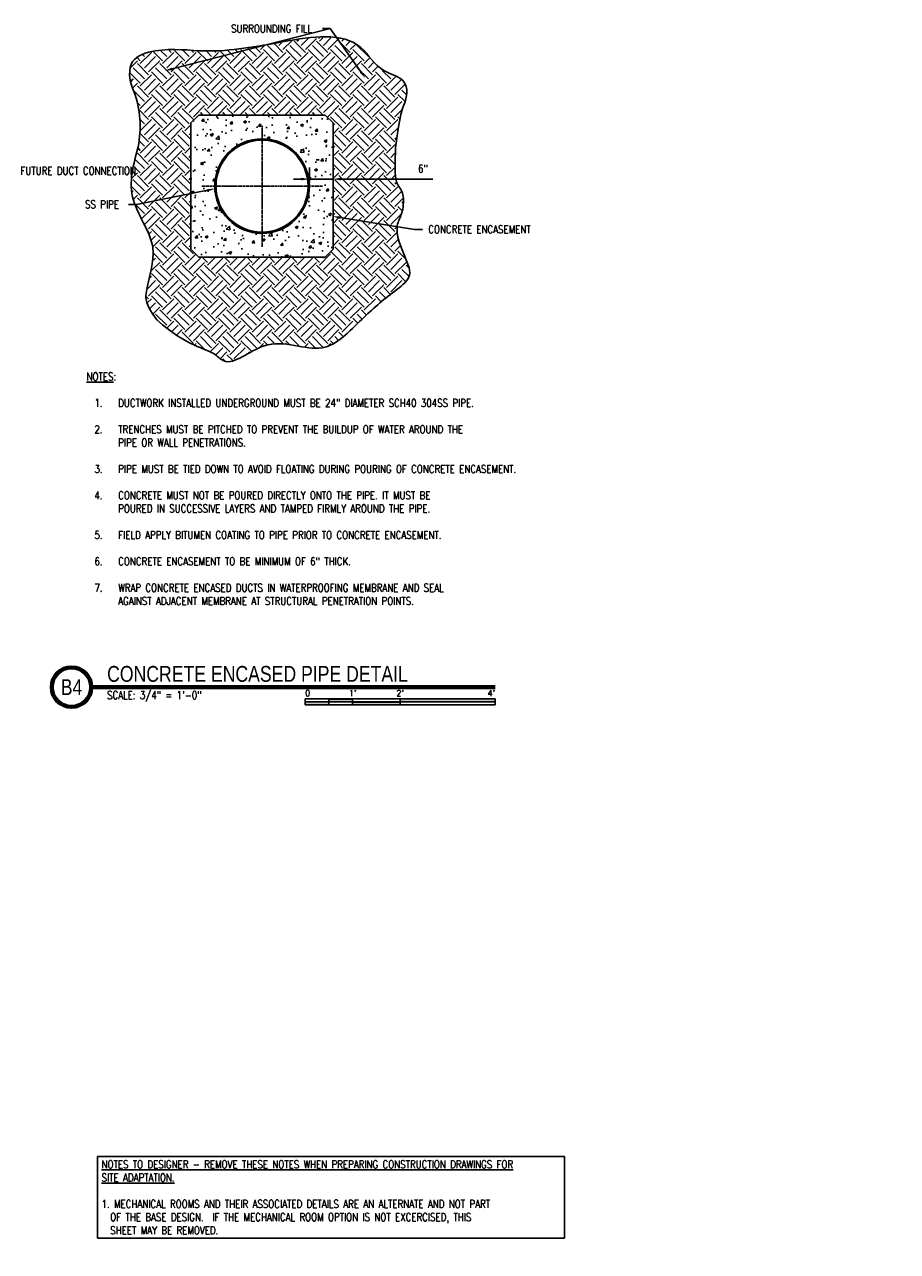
# Model space of a CAD drawing. Header units: inches. Extents: x 1789 to 2476, y 41 to 372.
# Tile 3 of 3: x 2035 to 2255, y 53 to 363. Entities that reach past the tile are written whole.
import ezdxf
from ezdxf import colors
from ezdxf.entities.mleader import LeaderData, LeaderLine
from ezdxf.enums import TextEntityAlignment as Align
from ezdxf.math import Vec2, Vec3

# ---------------------------------------------------------------- set-up
doc = ezdxf.new("R2010")
doc.units = ezdxf.units.IN
doc.header["$MEASUREMENT"] = 0
doc.linetypes.add('Center 1_4_', pattern=[0.53125, 0.25, -0.09375, 0.09375, -0.09375])
for name, color, linetype in [('A-DETL', 3, 'Continuous'), ('A-DETL-CNTR', 2, 'Center 1_4_'), ('A-FLOR-PATT', 8, 'Continuous'), ('G-ANNO-TEXT', 2, 'Continuous'), ('S-ANNO-DIMS', 1, 'Continuous'), ('S-ANNO-SYMB', 2, 'Continuous'), ('S-ANNO-TEXT', 2, 'Continuous')]:
    doc.layers.add(name, color=color, linetype=linetype)
doc.styles.add('Annotative', font='romans.shx', dxfattribs={"width": 0.8, "height": 0.125})
doc.styles.add('Arial', font='romans.shx', dxfattribs={"width": 0.8})
doc.styles.add('TITLES', font='swiss.ttf', dxfattribs={"width": 0.8, "height": 0.25})
doc.dimstyles.new('Annotative', dxfattribs={"dimscale": 0, "dimtxt": 0.125, "dimasz": 0.125, "dimexe": 0.18, "dimexo": 0.0625, "dimgap": 0.09, "dimtad": 1, "dimdec": 3, "dimzin": 3, "dimdsep": 46, "dimlunit": 4, "dimtxsty": 'Annotative', "dimcen": 0.09, "dimclrt": 2, "dimazin": 2, "dimtfac": 1, "dimtdec": 3, "dimtmove": 0, "dimatfit": 0, "dimfxl": 1, "dimtfill": 1, "dimfrac": 2, "dimtolj": 1, "dimtzin": 0, "dimarcsym": 0})

# ---------------------------------------------------------------- blocks, each defined once
blk = doc.blocks.new('*D6')
at = {"layer": 'Defpoints', "color": 0, "transparency": 16777216}
for p in [(2112.85, 323.68), (2106.85, 321.89), (2112.85, 321.89)]:
    blk.add_point(p, dxfattribs=at)
at = {"layer": 'S-ANNO-DIMS', "color": 0, "lineweight": -2, "transparency": 16777216}
for p, q in [((2106.85, 322.89), (2106.85, 326.56)), ((2112.85, 322.89), (2112.85, 326.56)), ((2104.85, 323.68), (2102.85, 323.68)), ((2106.85, 323.68), (2112.85, 323.68)), ((2114.85, 323.68), (2138.04, 323.68))]:
    blk.add_line(p, q, dxfattribs=at)
at = {"layer": 'S-ANNO-DIMS', "color": 0, "transparency": 16777216}
for points in [[(2104.85, 324.01), (2104.85, 323.34), (2106.85, 323.68)], [(2114.85, 324.01), (2114.85, 323.34), (2112.85, 323.68)]]:
    blk.add_solid(points, dxfattribs=at)
at = {"layer": 'S-ANNO-DIMS', "color": 2, "lineweight": -3, "transparency": 16777216, "insert": (2135.53, 326.31), "char_height": 2, "attachment_point": 5, "style": 'Annotative'}
blk.add_mtext('\\A1;6"', dxfattribs=at)
blk = doc.blocks.new('*U3')
at = {"linetype": 'Continuous', "lineweight": 70}
blk.add_line((1.125, 0.625), (7.5, 0.625), dxfattribs=at)
at = {"lineweight": 70}
blk.add_circle((0.812, 0.625), 0.312, dxfattribs=at)
at = {"style": 'Arial'}
blk.add_attdef('DRAWING_AREA_TITLE', text='', height=0.187, dxfattribs=at).set_placement((1.374, 0.634), align=Align.BOTTOM_LEFT)
blk.add_attdef('X#', text='', height=0.187, dxfattribs=at).set_placement((0.812, 0.625), align=Align.MIDDLE_CENTER)
blk.add_attdef('SCALE:', text='', height=0.0938, dxfattribs=at).set_placement((1.374, 0.561), align=Align.TOP_LEFT)
blk = doc.blocks.new('*U9')
for points in [[(-2.625, -0.188), (-2.25, -0.188), (-2.25, -0.234), (-2.625, -0.234)], [(-1.5, -0.234), (0, -0.234), (0, -0.187), (-1.5, -0.187)], [(-3, -0.281), (-2.625, -0.281), (-2.625, -0.234), (-3, -0.234)], [(-2.25, -0.235), (-1.5, -0.235), (-1.5, -0.281), (-2.25, -0.281)]]:
    blk.add_hatch(color=256).paths.add_polyline_path(points)
for p, q in [((0, -0.187), (-3, -0.187)), ((-3, -0.281), (-3, -0.187)), ((-2.625, -0.281), (-2.625, -0.188)), ((-2.25, -0.281), (-2.25, -0.188)), ((-1.5, -0.281), (-1.5, -0.188)), ((0, -0.187), (0, -0.281)), ((0, -0.234), (-3, -0.234)), ((0, -0.281), (-3, -0.281))]:
    blk.add_line(p, q)
at = {"flags": 128}
for points in [[(-2.625, -0.188), (-2.25, -0.188), (-2.25, -0.234), (-2.625, -0.234), (-2.625, -0.188)], [(-1.5, -0.234), (0, -0.234), (0, -0.187), (-1.5, -0.187), (-1.5, -0.234)], [(-3, -0.281), (-2.625, -0.281), (-2.625, -0.234), (-3, -0.234), (-3, -0.281)], [(-2.25, -0.235), (-1.5, -0.235), (-1.5, -0.281), (-2.25, -0.281), (-2.25, -0.235)]]:
    blk.add_lwpolyline(points, close=True, dxfattribs=at)
at = {"style": 'Arial'}
blk.add_text('0', height=0.0937, dxfattribs=at).set_placement((-3, -0.094), align=Align.MIDDLE_LEFT)
for s, p in [("1'", (-2.25, -0.094)), ("2'", (-1.5, -0.094))]:
    blk.add_text(s, height=0.0937, dxfattribs=at).set_placement(p, align=Align.MIDDLE_CENTER)
blk.add_text("4'", height=0.0937, dxfattribs=at).set_placement((0, -0.094), align=Align.MIDDLE_RIGHT)

msp = doc.modelspace()

# ---------------------------------------------------------------- hatches: boundary and pattern name
at = {"layer": 'A-FLOR-PATT', "lineweight": -3}
h = msp.add_hatch(dxfattribs=at)
h.set_pattern_fill('FP_4', color=8, style=0, pattern_type=2)
h.set_pattern_definition([(315, (109.6783, 0), (5.656854, 0), [4, -4]), (315, (110.7393, 1.061), (5.656854, 0), [4, -4]), (315, (111.8003, 2.122), (5.656854, 0), [4, -4]), (45, (112.5073, 2.122), (0, 5.656854), [4, -4]), (45, (113.5683, 1.061), (0, 5.656854), [4, -4]), (45, (114.6283, 0), (0, 5.656854), [4, -4])])
h.paths.add_polyline_path([(2086.1789, 277.6262), (2087.4167, 277.8002), (2089.2711, 278.5494), (2091.2577, 279.6057), (2092.972, 280.6358), (2095.2559, 281.6526), (2097.4187, 282.2728), (2099.6687, 282.2728), (2104.6201, 281.5769), (2107.2322, 281.0692), (2108.9822, 281.0692), (2109.9784, 281.1563), (2111.6687, 281.6093), (2113.0282, 282.2432), (2114.4617, 283.247), (2115.8023, 284.3718), (2124.3957, 292.3853), (2130.8968, 297.4645), (2131.6138, 298.4885), (2132.0413, 299.6631), (2132.0413, 300.9131), (2131.836, 301.6344), (2129.9902, 306.2812), (2129.1109, 308.6215), (2128.8472, 310.0982), (2128.8472, 311.5216), (2129.2724, 313.0338), (2129.9423, 314.6505), (2130.4556, 316.5835), (2130.4556, 318.8335), (2130.2267, 320.0624), (2129.5903, 321.4207), (2129.0763, 322.2785), (2128.7244, 323.0441), (2128.4039, 324.7645), (2128.4039, 327.7645), (2128.4746, 331.6509), (2128.9262, 334.8641), (2129.7076, 339.2957), (2130.3547, 341.7105), (2131.0387, 343.5899), (2131.386, 345.5595), (2131.0387, 347.5292), (2130.0349, 348.9627), (2128.6254, 349.4757), (2127.5429, 350.1007), (2126.1333, 350.6137), (2125.025, 351.2536), (2122.9037, 353.375), (2121.0859, 355.4385), (2119.3181, 357.2062), (2116.72, 358.7062), (2114.0118, 359.1838), (2111.2685, 359.3756), (2107.2331, 359.3756), (2102.7769, 358.7493), (2098.8643, 357.9177), (2086.486, 356.178), (2081.4916, 355.9163), (2073.9961, 356.178), (2070.2461, 356.178), (2066.7595, 355.873), (2064.6452, 355.1034), (2062.8021, 353.8129), (2061.6771, 351.8643), (2061.3298, 349.8947), (2061.8741, 347.7115), (2063.0712, 344.4226), (2064.0388, 340.5414), (2064.0388, 333.7914), (2062.164, 326.2716), (2061.752, 322.6032), (2062.4642, 318.4133), (2063.0796, 316.7224), (2066.477, 309.7568), (2067.3039, 306.873), (2067.5, 304.6315), (2067.5, 302.8815), (2067.1527, 300.9119), (2065.7292, 295.5993), (2065.7292, 293.8493), (2065.9463, 292.6183), (2066.4593, 291.2088), (2067.7093, 289.0437), (2068.9949, 287.5116), (2074.9337, 283.3532), (2077.0764, 282.1809), (2079.2077, 281.1871), (2081.3082, 280.3807), (2082.4411, 279.8525), (2083.3894, 279.1885), (2084.3469, 278.385), (2085.2129, 277.885)])
h.paths.add_polyline_path([(2110.8489, 303.9443), (2078.9476, 303.9443), (2076.9476, 305.9443), (2076.9476, 337.8455), (2078.9476, 339.8455), (2110.8489, 339.8455), (2112.8489, 337.8455), (2112.8489, 305.9443)])
h = msp.add_hatch(dxfattribs=at)
h.set_pattern_fill('AR-CONC', color=8, style=0)
h.set_pattern_definition([(50, (109.6783, 0), (7.172602, -0.627521), [0.75, -8.25]), (355, (109.678, 0), (-1.387513, 7.52192), [0.6, -6.6]), (100.45144, (110.276, -0.052), (5.785088, 6.8944), [0.637402, -7.01142]), (46.1842, (109.678, 2), (10.672413, -1.655193), [1.125, -12.375]), (96.63564, (110.568, 1.862), (9.34662, 9.741186), [0.956103, -10.51714]), (351.18416, (109.678, 2), (9.34662, 9.741186), [0.9, -9.9]), (21, (110.6783, 1.5), (5.96907, -4.026189), [0.75, -8.25]), (326, (110.678, 1.5), (2.433153, 7.2515), [0.6, -6.6]), (71.45144, (111.176, 1.1645), (8.402224, 3.225312), [0.637402, -7.01142]), (37.5, (109.6783, 0), (0.1215986, 3.3289385), [0, -6.52, 0, -6.7, 0, -6.625]), (7.5, (109.6783, 0), (2.6306954, 3.944117), [0, -3.82, 0, -6.37, 0, -2.525]), (327.5, (107.4483, 0), (5.3382244, -0.2255487), [0, -2.5, 0, -7.8, 0, -10.35]), (317.5, (106.4483, 0), (5.831862, 1.00105), [0, -3.25, 0, -5.18, 0, -7.35])])
h.paths.add_polyline_path([(2110.8489, 303.9443), (2112.8489, 305.9443), (2112.8489, 337.8455), (2110.8489, 339.8455), (2078.9476, 339.8455), (2076.9476, 337.8455), (2076.9476, 305.9443), (2078.9476, 303.9443), (2104.6214, 303.9443)])
h.paths.add_polyline_path([(2094.8983, 309.9443), (2093.7269, 310.0022), (2092.5668, 310.1739), (2091.4293, 310.4593), (2090.325, 310.854), (2089.265, 311.3557), (2088.2588, 311.9583), (2087.3171, 312.6573), (2086.4479, 313.4445), (2085.6606, 314.3138), (2084.9617, 315.2555), (2084.3591, 316.2616), (2083.8573, 317.3216), (2083.4626, 318.4259), (2083.1678, 319.627), (2083.0046, 320.75), (2082.9476, 321.8949), (2083.0061, 323.0718), (2083.1773, 324.2263), (2083.4626, 325.3639), (2083.8573, 326.4682), (2084.3591, 327.5282), (2084.9617, 328.5343), (2085.6606, 329.476), (2086.4479, 330.3453), (2087.3171, 331.1325), (2088.2588, 331.8315), (2089.265, 332.434), (2090.325, 332.9358), (2091.4293, 333.3305), (2092.6303, 333.6253), (2093.7588, 333.7891), (2094.8983, 333.8455), (2096.0696, 333.7876), (2097.2297, 333.6159), (2098.3672, 333.3305), (2099.4716, 332.9358), (2100.5315, 332.434), (2101.5377, 331.8315), (2102.4957, 331.1177), (2103.3486, 330.3453), (2104.1359, 329.476), (2104.8348, 328.5343), (2105.4374, 327.5282), (2105.9392, 326.4682), (2106.3339, 325.3639), (2106.6287, 324.1628), (2106.792, 323.0398), (2106.8489, 321.8949), (2106.7904, 320.718), (2106.6193, 319.5634), (2106.3339, 318.4259), (2105.9392, 317.3216), (2105.4374, 316.2616), (2104.8348, 315.2555), (2104.1359, 314.3138), (2103.3486, 313.4445), (2102.4794, 312.6573), (2101.5377, 311.9583), (2100.5315, 311.3557), (2099.4716, 310.854), (2098.3672, 310.4593), (2097.1662, 310.1645), (2096.0377, 310.0006)])
h = msp.add_hatch(dxfattribs=at)
h.set_pattern_fill('FP_1', color=8, style=0, pattern_type=2)
h.set_pattern_definition([(135, (109.6783, 0), (-0.176776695, -0.176776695), [])])
h.paths.add_polyline_path([(2094.8983, 309.9443), (2096.0696, 310.0022), (2097.2297, 310.1739), (2098.3672, 310.4593), (2099.4716, 310.854), (2100.5315, 311.3557), (2101.5377, 311.9583), (2102.4794, 312.6573), (2103.3486, 313.4445), (2104.1359, 314.3138), (2104.8348, 315.2555), (2105.4374, 316.2616), (2105.9392, 317.3216), (2106.3339, 318.4259), (2106.6193, 319.5634), (2106.7904, 320.718), (2106.8489, 321.8949), (2106.7904, 323.0718), (2106.6193, 324.2263), (2106.3339, 325.3639), (2105.9392, 326.4682), (2105.4374, 327.5282), (2104.8348, 328.5343), (2104.1359, 329.476), (2103.3486, 330.3453), (2102.4794, 331.1325), (2101.5377, 331.8315), (2100.5315, 332.434), (2099.4716, 332.9358), (2098.3672, 333.3305), (2097.2297, 333.6159), (2096.0696, 333.7876), (2094.8983, 333.8455), (2093.7269, 333.7876), (2092.5668, 333.6159), (2091.4293, 333.3305), (2090.325, 332.9358), (2089.265, 332.434), (2088.2588, 331.8315), (2087.3008, 331.1177), (2086.4479, 330.3453), (2085.6606, 329.476), (2084.9617, 328.5343), (2084.3591, 327.5282), (2083.8573, 326.4682), (2083.4626, 325.3639), (2083.1773, 324.2263), (2083.0061, 323.0718), (2082.9476, 321.8949), (2083.0061, 320.718), (2083.1773, 319.5634), (2083.4626, 318.4259), (2083.8573, 317.3216), (2084.3591, 316.2616), (2084.9617, 315.2555), (2085.6606, 314.3138), (2086.4479, 313.4445), (2087.3171, 312.6573), (2088.2588, 311.9583), (2089.265, 311.3557), (2090.325, 310.854), (2091.4293, 310.4593), (2092.5668, 310.1739), (2093.7269, 310.0022)])
h.paths.add_polyline_path([(2094.8983, 310.2699), (2093.7588, 310.3263), (2092.6303, 310.4933), (2091.5238, 310.7708), (2090.4496, 311.1548), (2089.4185, 311.6429), (2088.4398, 312.2291), (2087.5237, 312.909), (2086.6781, 313.6748), (2085.9123, 314.5203), (2085.2324, 315.4364), (2084.6463, 316.4151), (2084.1582, 317.4462), (2083.7742, 318.5205), (2083.4966, 319.627), (2083.3302, 320.75), (2083.2733, 321.8949), (2083.3302, 323.0398), (2083.4966, 324.1628), (2083.7742, 325.2693), (2084.1582, 326.3436), (2084.6463, 327.3747), (2085.2324, 328.3534), (2085.9123, 329.2695), (2086.6781, 330.115), (2087.5237, 330.8808), (2088.4398, 331.5607), (2089.4185, 332.1469), (2090.4496, 332.635), (2091.5238, 333.0189), (2092.6303, 333.2965), (2093.7588, 333.4635), (2094.8983, 333.5199), (2096.0377, 333.4635), (2097.1662, 333.2965), (2098.2727, 333.0189), (2099.347, 332.635), (2100.3781, 332.1469), (2101.3568, 331.5607), (2102.2728, 330.8808), (2103.1184, 330.115), (2103.8842, 329.2695), (2104.5641, 328.3534), (2105.1502, 327.3747), (2105.6384, 326.3436), (2106.0223, 325.2693), (2106.2999, 324.1628), (2106.4663, 323.0398), (2106.5233, 321.8949), (2106.4663, 320.75), (2106.2999, 319.627), (2106.0223, 318.5205), (2105.6384, 317.4462), (2105.1502, 316.4151), (2104.5641, 315.4364), (2103.8842, 314.5203), (2103.1184, 313.6748), (2102.2728, 312.909), (2101.3568, 312.2291), (2100.3781, 311.6429), (2099.347, 311.1548), (2098.2727, 310.7708), (2097.1662, 310.4933), (2096.0377, 310.3263)])

# ---------------------------------------------------------------- linework, layer by layer
at = {"layer": 'A-DETL', "lineweight": -3}
for p, q in [((2078.9476, 339.8455), (2076.9476, 337.8455)), ((2076.9476, 337.8455), (2076.9476, 305.9443)), ((2110.8489, 339.8455), (2078.9476, 339.8455)), ((2112.8489, 337.8455), (2110.8489, 339.8455)), ((2112.8489, 305.9443), (2112.8489, 337.8455)), ((2076.9476, 305.9443), (2078.9476, 303.9443)), ((2078.9476, 303.9443), (2110.8489, 303.9443)), ((2110.8489, 303.9443), (2112.8489, 305.9443))]:
    msp.add_line(p, q, dxfattribs=at)
for radius in [11.9506, 11.625]:
    msp.add_circle((2094.8983, 321.8949), radius, dxfattribs=at)
at = {"layer": 'A-DETL-CNTR', "lineweight": -3}
for p, q in [((2094.8983, 306.6115), (2094.8983, 337.1782)), ((2110.1816, 321.8949), (2079.6149, 321.8949))]:
    msp.add_line(p, q, dxfattribs=at)
at = {"layer": 'A-FLOR-PATT', "lineweight": -3}
for p, q in [((2128.5914, 331.5781), (2128.522, 327.7646)), ((2128.522, 327.7646), (2128.5524, 325.267)), ((2128.5524, 325.267), (2128.6604, 323.7736)), ((2128.6604, 323.7736), (2128.8238, 322.9731)), ((2128.8238, 322.9731), (2129.0201, 322.5539)), ((2129.0201, 322.5539), (2129.2288, 322.2302)), ((2129.2288, 322.2302), (2129.4397, 321.9088)), ((2129.4397, 321.9088), (2129.6478, 321.5837)), ((2129.6478, 321.5837), (2129.8481, 321.2493)), ((2129.8481, 321.2493), (2130.0356, 320.9004)), ((2130.0356, 320.9004), (2130.2053, 320.5313)), ((2130.2053, 320.5313), (2130.3521, 320.1367)), ((2130.3521, 320.1367), (2130.471, 319.711)), ((2130.471, 319.711), (2130.5571, 319.2489)), ((2130.5571, 319.2489), (2130.6083, 318.7512)), ((2130.4297, 316.0915), (2130.3258, 315.6)), ((2130.5144, 316.6107), (2130.4297, 316.0915)), ((2130.5773, 317.147), (2130.5144, 316.6107)), ((2130.6157, 317.6896), (2130.5773, 317.147)), ((2130.6083, 318.7512), (2130.6269, 318.2279)), ((2130.6269, 318.2279), (2130.6157, 317.6896)), ((2129.3641, 313.0086), (2129.2458, 312.6703)), ((2129.4961, 313.3378), (2129.3641, 313.0086)), ((2129.6374, 313.6665), (2129.4961, 313.3378)), ((2129.7835, 314.0032), (2129.6374, 313.6665)), ((2129.9298, 314.3564), (2129.7835, 314.0032)), ((2130.0719, 314.7347), (2129.9298, 314.3564)), ((2130.2054, 315.1467), (2130.0719, 314.7347)), ((2130.3258, 315.6), (2130.2054, 315.1467)), ((2129.018, 311.5155), (2128.9977, 311.0609)), ((2128.9977, 311.0609), (2129.0073, 310.574)), ((2129.0073, 310.574), (2129.0465, 310.0609)), ((2129.0683, 311.9323), (2129.018, 311.5155)), ((2129.0465, 310.0609), (2129.115, 309.5279)), ((2129.1457, 312.3144), (2129.0683, 311.9323)), ((2129.2458, 312.6703), (2129.1457, 312.3144)), ((2129.115, 309.5279), (2129.2127, 308.9812)), ((2129.2127, 308.9812), (2129.3391, 308.4271)), ((2129.3391, 308.4271), (2129.5047, 307.845)), ((2129.5047, 307.845), (2130.1092, 306.2361)), ((2130.1092, 306.2361), (2132.043, 301.368))]:
    msp.add_line(p, q, dxfattribs=at)
for points, knots in [([(2068.2982, 288.0855), (2065.3208, 292.2456), (2065.8188, 297.7415), (2069.6156, 307.2759), (2061.5075, 316.7139), (2061.8837, 326.1261), (2064.8341, 334.8464), (2064.0234, 342.2905), (2062.2042, 346.5945), (2061.3307, 348.6611), (2060.7771, 354.2433), (2070.3931, 357.0897), (2083.0178, 355.1193), (2099.4414, 358.3305), (2118.5223, 361.4399), (2124.1815, 350.6485), (2132.0062, 349.1965), (2131.4997, 343.4044), (2129.845, 340.5092), (2128.5914, 331.5781)], [43209.76289149, 43209.76289149, 43209.76289149, 43209.76289149, 43917.84399032, 46279.15317335, 49024.68554328, 50394.43334727, 51752.16055581, 54555.77078366, 54555.77078366, 54555.77078366, 55901.90209447, 57159.55956096, 59711.75982488, 63709.84691205, 67597.55190349, 69234.68032584, 70398.29006194, 71579.10702055, 72104.24455467, 72104.24455467, 72104.24455467, 72104.24455467]), ([(2132.043, 301.368), (2132.2629, 300.4366), (2132.3002, 298.195), (2126.7265, 294.2698), (2119.1582, 287.6847), (2110.3327, 277.7866), (2096.7332, 285.3833), (2086.7567, 275.4986), (2081.5833, 281.2835), (2076.4589, 281.0292), (2068.2982, 288.0855)], [81334.45302888, 81334.45302888, 81334.45302888, 81334.45302888, 81941.0052649, 82893.12077532, 84897.77253273, 87522.35376721, 90547.18397814, 92759.37935518, 93444.31715226, 95443.86247762, 95443.86247762, 95443.86247762, 95443.86247762])]:
    msp.add_open_spline(points, degree=3, knots=knots, dxfattribs=at)

# ---------------------------------------------------------------- block references
at = {"layer": 'S-ANNO-SYMB'}
ref = msp.add_blockref('*U3', (2033.7816, 185.367), dxfattribs=dict(at, xscale=16, yscale=16, zscale=16))
ref.add_attrib('SCALE:', 'SCALE: 3/4" = 1\'-0"', dxfattribs={"layer": '0', "height": 2, "style": 'Annotative', "width": 0.796875}).set_placement((2055.7703, 194.3364), align=Align.TOP_LEFT)
ref.add_attrib('DRAWING_AREA_TITLE', 'CONCRETE ENCASED PIPE DETAIL', dxfattribs={"layer": '0', "height": 4, "style": 'TITLES', "width": 0.796875}).set_placement((2055.7703, 195.5095), align=Align.BOTTOM_LEFT)
ref.add_attrib('X#', 'B4', dxfattribs={"layer": '0', "height": 4, "style": 'TITLES', "width": 0.796875}).set_placement((2046.7816, 195.367), align=Align.MIDDLE_CENTER)
at = {"layer": 'S-ANNO-SYMB', "xscale": 16, "yscale": 16, "zscale": 16}
msp.add_blockref('*U9', (2153.7816, 195.367), dxfattribs=at)

# ---------------------------------------------------------------- texts
at = {"layer": 'G-ANNO-TEXT', "lineweight": -3, "insert": (2054.3632, 75.8447), "char_height": 2, "width": 115.932161, "attachment_point": 1, "style": 'Annotative', "bg_fill": 16, "box_fill_scale": 1.5, "bg_fill_color": 256, "bg_fill_transparency": 0}
msp.add_mtext('{\\LNOTES TO DESIGNER - REMOVE THESE NOTES WHEN PREPARING CONSTRUCTION DRAWINGS FOR SITE ADAPTATION.\\P}\\P1. MECHANICAL ROOMS AND THEIR ASSOCIATED DETAILS ARE AN ALTERNATE AND NOT PART \\P  OF THE BASE DESIGN.  IF THE MECHANICAL ROOM OPTION IS NOT EXCERCISED, THIS \\P  SHEET MAY BE REMOVED.', dxfattribs=at)

# ---------------------------------------------------------------- dimensions: what is measured, and where the dimension line sits
at = {"layer": 'S-ANNO-DIMS', "lineweight": -3}
dim = msp.add_linear_dim(base=(2112.8489, 323.676), p1=(2106.8489, 321.8949), p2=(2112.8489, 321.8949), dimstyle='Annotative', override={"dimpost": '\\X', "dimtfill": 0}, dxfattribs=at)
dim.commit()
dim.dimension.update_dxf_attribs({"geometry": '*D6', "text_midpoint": (2135.5312, 323.676), "dimtype": 160})

# ---------------------------------------------------------------- leaders
at = {"layer": 'S-ANNO-TEXT', "lineweight": -3}
ml = msp.add_multileader_mtext('Standard', dxfattribs=at)
ml.set_content('SURROUNDING FILL', color=256, style='Annotative')
ml.set_leader_properties(color=1, linetype='ByLayer', lineweight=-1)
ml.build(insert=Vec2(0, 0))
ml.multileader.update_dxf_attribs({"text_right_attachment_type": 3, "dogleg_length": 0.125, "arrow_head_size": 2, "scale": 16})
ctx = ml.context
ctx.base_point, ctx.scale, ctx.char_height, ctx.arrow_head_size, ctx.landing_gap_size, ctx.plane_origin = Vec3(2084.4701, 361.6659), 16, 2, 2, 1.44, Vec3(2078.7101, 361.6659)
ctx.right_attachment, ctx.text_align_type = 3, 1
notes = []
notes.append((ctx, [(1, (1, 1, 0), (2112.1311, 361.6659), (-1, 0), 2, [(0, [(2070.2735, 351.0105)], 0, []), (1, [(2121.0137, 349.1323)], 0, [])])]))
ctx.mtext.insert, ctx.mtext.alignment, ctx.mtext.flow_direction = Vec3(2097.3006, 362.6659), 2, 5
ml = msp.add_multileader_mtext('Standard', dxfattribs=at)
ml.set_content('24" %%C SCH40 316SS PIPE TO MAGAZINE', color=256, style='Annotative')
ml.set_leader_properties(color=1, linetype='ByLayer', lineweight=-1)
ml.build(insert=Vec2(0, 0))
ml.multileader.update_dxf_attribs({"text_right_attachment_type": 3, "dogleg_length": 0.125, "arrow_head_size": 2, "scale": 16})
ctx = ml.context
ctx.base_point, ctx.scale, ctx.char_height, ctx.arrow_head_size, ctx.landing_gap_size, ctx.plane_origin = Vec3(1912.4617, 359.2023), 16, 2, 2, 1.44, Vec3(1885.4989, 348.5204)
ctx.right_attachment = 3
notes.append((ctx, [(1, (1, 1, 0), (1942.7132, 355.488), (-1, 0), 2, [(0, [(1962.7105, 346.608)], 0, [])])]))
ctx.mtext.insert, ctx.mtext.width, ctx.mtext.defined_height, ctx.mtext.flow_direction = Vec3(1913.9017, 360.2023), 31.513433, 12.4051, 5
ml = msp.add_multileader_mtext('Standard', dxfattribs=at)
ml.set_content('CONCRETE ENCASEMENT REF: B4/S-709', color=256, style='Annotative')
ml.set_leader_properties(color=1, linetype='ByLayer', lineweight=-1)
ml.build(insert=Vec2(0, 0))
ml.multileader.update_dxf_attribs({"text_right_attachment_type": 3, "dogleg_length": 0.125, "arrow_head_size": 2, "scale": 16})
ctx = ml.context
ctx.base_point, ctx.scale, ctx.char_height, ctx.arrow_head_size, ctx.landing_gap_size, ctx.plane_origin = Vec3(1915.3132, 343.6636), 16, 2, 2, 1.44, Vec3(1885.4989, 336.4088)
ctx.right_attachment = 3
notes.append((ctx, [(1, (1, 1, 0), (1948.9932, 339.9493), (-1, 0), 2, [(0, [(1957.549, 328.3727)], 0, [])])]))
ctx.mtext.insert, ctx.mtext.width, ctx.mtext.defined_height, ctx.mtext.flow_direction = Vec3(1916.7532, 344.9969), 31.126521, 12.9122, 5
ml = msp.add_multileader_mtext('Standard', dxfattribs=at)
ml.set_content('EXTEND MIN 2" INTO MECH. ROOM FOR FUTURE DUCT CONNECTION', color=256, style='Annotative')
ml.set_leader_properties(color=1, linetype='ByLayer', lineweight=-1)
ml.build(insert=Vec2(0, 0))
ml.multileader.update_dxf_attribs({"text_right_attachment_type": 3, "dogleg_length": 0.125, "arrow_head_size": 2, "scale": 16})
ctx = ml.context
ctx.base_point, ctx.scale, ctx.char_height, ctx.arrow_head_size, ctx.landing_gap_size, ctx.plane_origin = Vec3(1989.0345, 325.7619), 16, 2, 2, 1.44, Vec3(1983.8213, 325.7619)
ctx.right_attachment = 3
notes.append((ctx, [(0, (1, 1, 0), (1987.0345, 325.7619), (1, 0), 2, [(0, [(1983.4399, 330.7394)], 0, [])])]))
ctx.mtext.insert, ctx.mtext.width, ctx.mtext.flow_direction = Vec3(1990.4745, 326.7619), 25.341445, 5
ml = msp.add_multileader_mtext('Standard', dxfattribs=at)
ml.set_content('SS PIPE', color=256, style='Annotative')
ml.set_leader_properties(color=1, linetype='ByLayer', lineweight=-1)
ml.build(insert=Vec2(0, 0))
ml.multileader.update_dxf_attribs({"text_right_attachment_type": 3, "dogleg_length": 0.125, "arrow_head_size": 2, "scale": 16})
ctx = ml.context
ctx.base_point, ctx.scale, ctx.char_height, ctx.arrow_head_size, ctx.landing_gap_size, ctx.plane_origin = Vec3(2048.7478, 317.2801), 16, 2, 2, 1.44, Vec3(2039.2278, 317.2801)
ctx.right_attachment = 3
notes.append((ctx, [(1, (1, 1, 0), (2063.1517, 317.2801), (-1, 0), 2, [(0, [(2083.0566, 321.2445)], 0, [])])]))
ctx.mtext.insert, ctx.mtext.flow_direction = Vec3(2050.1878, 318.2801), 5
ml = msp.add_multileader_mtext('Standard', dxfattribs=at)
ml.set_content('CONCRETE ENCASEMENT', color=256, style='Annotative')
ml.set_leader_properties(color=1, linetype='ByLayer', lineweight=-1)
ml.build(insert=Vec2(0, 0))
ml.multileader.update_dxf_attribs({"text_right_attachment_type": 3, "dogleg_length": 0.125, "arrow_head_size": 2, "scale": 16})
ctx = ml.context
ctx.base_point, ctx.scale, ctx.char_height, ctx.arrow_head_size, ctx.landing_gap_size, ctx.plane_origin = Vec3(2135.4417, 310.9702), 16, 2, 2, 1.44, Vec3(2124.8437, 310.9702)
ctx.right_attachment = 3
notes.append((ctx, [(0, (1, 1, 0), (2133.4417, 310.9702), (1, 0), 2, [(0, [(2112.6949, 314.2519)], 0, [])])]))
ctx.mtext.insert, ctx.mtext.width, ctx.mtext.flow_direction = Vec3(2136.8817, 311.9702), 15.566214, 5
ml = msp.add_multileader_mtext('Standard', dxfattribs=at)
ml.set_content('1/2" MIN. LOCKING FLANGE', color=256, style='Annotative')
ml.set_leader_properties(color=1, linetype='ByLayer', lineweight=-1)
ml.build(insert=Vec2(0, 0))
ml.multileader.update_dxf_attribs({"text_right_attachment_type": 3, "dogleg_length": 0.125, "arrow_head_size": 2, "scale": 16})
ctx = ml.context
ctx.base_point, ctx.scale, ctx.char_height, ctx.arrow_head_size, ctx.landing_gap_size, ctx.plane_origin = Vec3(1989.0345, 300.6317), 16, 2, 2, 1.44, Vec3(1983.8213, 300.6317)
ctx.right_attachment = 3
notes.append((ctx, [(0, (1, 1, 0), (1987.0345, 300.6317), (1, 0), 2, [(0, [(1973.3325, 286.9895)], 0, [])])]))
ctx.mtext.insert, ctx.mtext.width, ctx.mtext.flow_direction = Vec3(1990.4745, 301.6317), 24.280096, 5
ml = msp.add_multileader_mtext('Standard', dxfattribs=at)
ml.set_content('3/8" THICK HOT-DIP GALVANIZED STEEL SLEEVE PER ASTM A123', color=256, style='Annotative')
ml.set_leader_properties(color=1, linetype='ByLayer', lineweight=-1)
ml.build(insert=Vec2(0, 0))
ml.multileader.update_dxf_attribs({"text_right_attachment_type": 3, "dogleg_length": 0.125, "arrow_head_size": 2, "scale": 16})
ctx = ml.context
ctx.base_point, ctx.scale, ctx.char_height, ctx.arrow_head_size, ctx.landing_gap_size, ctx.plane_origin = Vec3(1915.4656, 295.0109), 16, 2, 2, 1.44, Vec3(1885.4989, 316.9207)
ctx.right_attachment = 3
notes.append((ctx, [(1, (1, 1, 0), (1952.498, 287.9633), (-1, 0), 2, [(0, [(1962.7806, 278.2899)], 0, [])])]))
ctx.mtext.insert, ctx.mtext.width, ctx.mtext.defined_height, ctx.mtext.flow_direction = Vec3(1916.9056, 296.0109), 34.936031, 12.0244, 5
ml = msp.add_multileader_mtext('Standard', dxfattribs=at)
ml.set_content('MECHANICAL ROOM WALL', color=256, style='Annotative')
ml.set_leader_properties(color=1, linetype='ByLayer', lineweight=-1)
ml.build(insert=Vec2(0, 0))
ml.multileader.update_dxf_attribs({"text_right_attachment_type": 3, "dogleg_length": 0.125, "arrow_head_size": 2, "scale": 16})
ctx = ml.context
ctx.base_point, ctx.scale, ctx.char_height, ctx.arrow_head_size, ctx.landing_gap_size, ctx.plane_origin = Vec3(1989.0141, 291.2416), 16, 2, 2, 1.44, Vec3(1983.8213, 291.2416)
ctx.right_attachment = 3
notes.append((ctx, [(0, (1, 1, 0), (1987.0141, 291.2416), (1, 0), 2, [(0, [(1984.847, 291.2416)], 0, [])])]))
ctx.mtext.insert, ctx.mtext.width, ctx.mtext.flow_direction = Vec3(1990.4541, 292.2416), 21.969664, 5
ml = msp.add_multileader_mtext('Standard', dxfattribs=at)
ml.set_content('CONCRETE\\PENCASEMENT\\PREF: B4/S-709', color=256, style='Annotative')
ml.set_leader_properties(color=1, linetype='ByLayer', lineweight=-1)
ml.build(insert=Vec2(0, 0))
ml.multileader.update_dxf_attribs({"text_right_attachment_type": 3, "dogleg_length": 0.125, "arrow_head_size": 2, "scale": 16})
ctx = ml.context
ctx.base_point, ctx.scale, ctx.char_height, ctx.arrow_head_size, ctx.landing_gap_size, ctx.plane_origin = Vec3(1873.7642, 120.0481), 16, 2, 2, 1.44, Vec3(1867.6907, 135.2459)
ctx.right_attachment = 3
notes.append((ctx, [(0, (1, 1, 0), (1871.7642, 120.0481), (1, 0), 2, [(0, [(1866.8832, 111.2245)], 0, [])])]))
ctx.mtext.insert, ctx.mtext.width, ctx.mtext.flow_direction = Vec3(1875.2042, 121.3814), 22.565997, 5
ml = msp.add_multileader_mtext('Standard', dxfattribs=at)
ml.set_content('EXTEND MIN 2" INTO\\PMAGAZINE FOR \\PDUCT CONNECTION', color=256, style='Annotative')
ml.set_leader_properties(color=1, linetype='ByLayer', lineweight=-1)
ml.build(insert=Vec2(0, 0))
ml.multileader.update_dxf_attribs({"text_right_attachment_type": 3, "dogleg_length": 0.125, "arrow_head_size": 2, "scale": 16})
ctx = ml.context
ctx.base_point, ctx.scale, ctx.char_height, ctx.arrow_head_size, ctx.landing_gap_size, ctx.plane_origin = Vec3(1797.8508, 83.852), 16, 2, 2, 1.44, Vec3(1780.5223, 108.7951)
ctx.right_attachment = 3
notes.append((ctx, [(1, (1, 1, 0), (1827.7975, 76.8044), (-1, 0), 2, [(0, [(1830.7871, 82.5458)], 0, [])])]))
ctx.mtext.insert, ctx.mtext.width, ctx.mtext.defined_height, ctx.mtext.flow_direction = Vec3(1799.2908, 84.852), 33.377325, 8.0476, 5
for ctx, leaders in notes:
    for number, flags, end, landing, length, lines in leaders:
        leader = LeaderData()
        leader.index, (leader.has_last_leader_line, leader.has_dogleg_vector, leader.attachment_direction) = number, flags
        leader.last_leader_point, leader.dogleg_vector, leader.dogleg_length = Vec3(end), Vec3(landing), length
        for number, points, colour, breaks in lines:
            line = LeaderLine()
            line.index, line.vertices, line.color, line.breaks = number, Vec3.list(points), colors.encode_raw_color(colour), breaks
            leader.lines.append(line)
        ctx.leaders.append(leader)

# ---------------------------------------------------------------- next in the draw order: texts
at = {"layer": 'S-ANNO-TEXT', "lineweight": -3, "insert": (2050.5697, 274.8), "char_height": 2, "width": 103.805839, "attachment_point": 1, "style": 'Annotative', "bg_fill": 2}
msp.add_mtext('{\\LNOTES}:\\P\\P\\pxi-3,l4,t4;1.^IDUCTWORK INSTALLED UNDERGROUND MUST BE 24" DIAMETER SCH40 304SS PIPE.\\P\\pi1,l0,tz;\\P\\pi-3,l4,t4;2.^ITRENCHES MUST BE PITCHED TO PREVENT THE BUILDUP OF WATER AROUND THE PIPE OR WALL PENETRATIONS.\\P\\pi1,l0,tz;\\P\\pi-3,l4,t4;3.^IPIPE MUST BE TIED DOWN TO AVOID FLOATING DURING POURING OF CONCRETE ENCASEMENT.\\P\\pi1,l0,tz;\\P\\pi-3,l4,t4;4.^ICONCRETE MUST NOT BE POURED DIRECTLY ONTO THE PIPE. IT MUST BE POURED IN SUCCESSIVE LAYERS AND TAMPED FIRMLY AROUND THE PIPE.\\P\\pi1,l0,tz;\\P\\pi-3,l4,t4;5.^IFIELD APPLY BITUMEN COATING TO PIPE PRIOR TO CONCRETE ENCASEMENT.\\P\\pi1,l0,tz;\\P\\pi-3,l4,t4;6.^ICONCRETE ENCASEMENT TO BE MINIMUM OF 6" THICK.\\P\\pi1,l0,tz;\\P\\pi-3,l4,t4;7.^IWRAP CONCRETE ENCASED DUCTS IN WATERPROOFING MEMBRANE AND SEAL AGAINST ADJACENT MEMBRANE AT STRUCTURAL PENETRATION POINTS.', dxfattribs=at)

# ---------------------------------------------------------------- next in the draw order: leaders
at = {"layer": 'S-ANNO-TEXT', "lineweight": -3}
ml = msp.add_multileader_mtext('Standard', dxfattribs=at)
ml.set_content('CHAIN COMPRESSION LINK SEAL WITH 316SS FASTENERS EACH SIDE', color=256, style='Annotative')
ml.set_leader_properties(color=1, linetype='ByLayer', lineweight=-1)
ml.build(insert=Vec2(0, 0))
ml.multileader.update_dxf_attribs({"text_right_attachment_type": 3, "dogleg_length": 0.125, "arrow_head_size": 2, "scale": 16})
ctx = ml.context
ctx.base_point, ctx.scale, ctx.char_height, ctx.arrow_head_size, ctx.landing_gap_size, ctx.plane_origin = Vec3(1915.3132, 274.468), 16, 2, 2, 1.44, Vec3(1885.4989, 301.1196)
ctx.right_attachment = 3
notes = []
notes.append((ctx, [(1, (1, 1, 0), (1948.2313, 267.8013), (-1, 0), 2, [(1, [(1963.3268, 276.1784), (1982.2025, 276.1953)], 0, [])])]))
ctx.mtext.insert, ctx.mtext.width, ctx.mtext.flow_direction = Vec3(1916.7532, 275.468), 29.135007, 5
for ctx, leaders in notes:
    for number, flags, end, landing, length, lines in leaders:
        leader = LeaderData()
        leader.index, (leader.has_last_leader_line, leader.has_dogleg_vector, leader.attachment_direction) = number, flags
        leader.last_leader_point, leader.dogleg_vector, leader.dogleg_length = Vec3(end), Vec3(landing), length
        for number, points, colour, breaks in lines:
            line = LeaderLine()
            line.index, line.vertices, line.color, line.breaks = number, Vec3.list(points), colors.encode_raw_color(colour), breaks
            leader.lines.append(line)
        ctx.leaders.append(leader)

doc.saveas('drawing.dxf')
